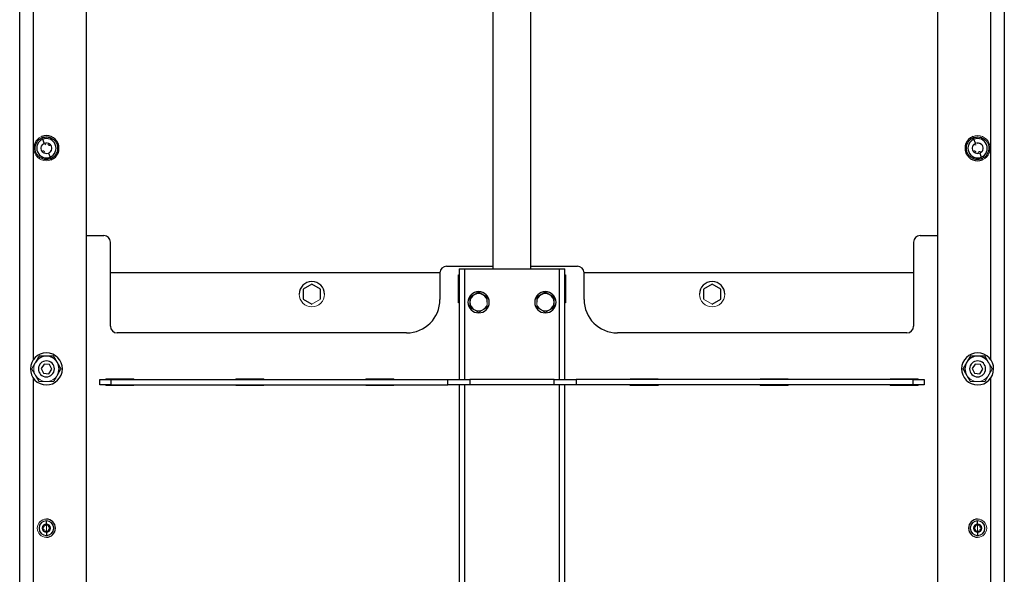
# Model space of a CAD drawing. Header units: millimetres. Extents: x 3 to 3643, y -1109 to 1171.
# Tile 6 of 13: x 1223 to 1961, y -100 to 316. Entities that reach past the tile are written whole.
import ezdxf

# ---------------------------------------------------------------- set-up
doc = ezdxf.new("R2010")
doc.units = ezdxf.units.MM

msp = doc.modelspace()

# ---------------------------------------------------------------- linework, layer by layer
at = {"color": 7, "linetype": 'Continuous', "lineweight": 25}
for p, q in [((1222.97, -489.91), (1222.97, 644.09)), ((1232.97, 644.09), (1232.97, 60.73)), ((1950.97, 60.73), (1950.97, 644.09)), ((1960.97, 644.09), (1960.97, -489.91)), ((1272.97, -486.91), (1272.97, 621.07)), ((1910.97, 621.07), (1910.97, -486.91)), ((1577.97, 129.09), (1577.97, 588.09)), ((1605.97, 129.09), (1605.97, 588.09)), ((1239.36, 228.33), (1239.74, 227.4)), ((1241.39, 223.41), (1240.2, 226.29)), ((1937.36, 228.33), (1937.74, 227.4)), ((1939.39, 223.41), (1938.2, 226.29)), ((1244.55, 215.77), (1245.73, 212.89)), ((1942.55, 215.77), (1943.73, 212.89)), ((1246.57, 210.86), (1246.19, 211.78)), ((1944.57, 210.86), (1944.19, 211.78)), ((1272.97, 154.09), (1285.97, 154.09)), ((1290.97, 86.09), (1290.97, 149.09)), ((1892.97, 149.09), (1892.97, 86.09)), ((1897.97, 154.09), (1910.97, 154.09)), ((1537.97, 126.09), (1290.97, 126.09)), ((1537.97, 126.09), (1537.97, 106.09)), ((1542.97, 131.09), (1577.97, 131.09)), ((1552.47, 129.09), (1556.47, 129.09)), ((1552.47, 129.09), (1552.47, 46.09)), ((1556.47, 129.09), (1627.47, 129.09)), ((1605.97, 131.09), (1640.97, 131.09)), ((1627.47, 129.09), (1631.47, 129.09)), ((1631.47, 46.09), (1631.47, 129.09)), ((1645.97, 106.09), (1645.97, 126.09)), ((1892.97, 126.09), (1645.97, 126.09)), ((1551.97, 103.59), (1551.97, 124.59)), ((1631.97, 124.59), (1631.97, 103.59)), ((1441.97, 117.6), (1435.47, 113.85)), ((1435.47, 113.85), (1435.47, 106.34)), ((1448.47, 113.85), (1441.97, 117.6)), ((1448.47, 106.34), (1448.47, 113.85)), ((1741.97, 117.6), (1735.47, 113.85)), ((1735.47, 113.85), (1735.47, 106.34)), ((1748.47, 113.85), (1741.97, 117.6)), ((1748.47, 106.34), (1748.47, 113.85)), ((1435.47, 106.34), (1441.97, 102.59)), ((1741.97, 102.59), (1748.47, 106.34)), ((1512.97, 81.09), (1295.97, 81.09)), ((1887.97, 81.09), (1670.97, 81.09)), ((1241.24, 57.7), (1238.98, 54.4)), ((1238.98, 54.4), (1240.71, 50.79)), ((1245.23, 57.39), (1241.24, 57.7)), ((1244.7, 50.49), (1246.95, 53.79)), ((1246.95, 53.79), (1245.23, 57.39)), ((1939.24, 57.7), (1936.98, 54.4)), ((1936.98, 54.4), (1938.71, 50.79)), ((1943.23, 57.39), (1939.24, 57.7)), ((1942.7, 50.49), (1944.95, 53.79)), ((1944.95, 53.79), (1943.23, 57.39)), ((1232.97, 47.46), (1232.97, -113.94)), ((1240.71, 50.79), (1244.7, 50.49)), ((1282.97, 46.09), (1291.32, 46.09)), ((1282.97, 42.09), (1282.97, 46.09)), ((1291.32, 46.09), (1543.77, 46.09)), ((1291.32, 46.09), (1291.32, 42.09)), ((1482.47, 46.59), (1482.47, 46.09)), ((1503.47, 46.09), (1503.47, 46.59)), ((1543.77, 46.09), (1560.27, 46.09)), ((1543.77, 42.09), (1543.77, 46.09)), ((1560.27, 46.09), (1560.27, 42.09)), ((1623.66, 46.09), (1560.27, 46.09)), ((1623.66, 42.09), (1623.66, 46.09)), ((1623.66, 46.09), (1640.16, 46.09)), ((1640.16, 46.09), (1640.16, 42.09)), ((1892.62, 46.09), (1640.16, 46.09)), ((1680.47, 46.09), (1680.47, 46.59)), ((1701.47, 46.59), (1701.47, 46.09)), ((1892.62, 46.09), (1900.97, 46.09)), ((1892.62, 42.09), (1892.62, 46.09)), ((1900.97, 46.09), (1900.97, 42.09)), ((1938.71, 50.79), (1942.7, 50.49)), ((1950.97, -113.94), (1950.97, 47.46)), ((1291.32, 42.09), (1282.97, 42.09)), ((1291.32, 42.09), (1543.77, 42.09)), ((1482.47, 42.09), (1482.47, 41.59)), ((1503.47, 41.59), (1503.47, 42.09)), ((1560.27, 42.09), (1543.77, 42.09)), ((1552.47, 42.09), (1552.47, -418.91)), ((1623.66, 42.09), (1560.27, 42.09)), ((1640.16, 42.09), (1623.66, 42.09)), ((1631.47, -418.91), (1631.47, 42.09)), ((1892.62, 42.09), (1640.16, 42.09)), ((1680.47, 41.59), (1680.47, 42.09)), ((1701.47, 42.09), (1701.47, 41.59)), ((1900.97, 42.09), (1892.62, 42.09)), ((1242.33, -63.11), (1242.97, -63.02)), ((1242.97, -62.35), (1242.97, -59.89)), ((1940.97, -62.35), (1940.97, -59.89)), ((1940.97, -63.02), (1941.59, -63.11)), ((1242.97, -67.79), (1242.34, -67.71)), ((1242.97, -68.47), (1242.97, -70.93)), ((1941.62, -67.7), (1940.97, -67.79)), ((1940.97, -68.47), (1940.97, -70.93))]:
    msp.add_line(p, q, dxfattribs=at)
at = {"color": 8, "linetype": 'Continuous', "lineweight": 25}
for p, q in [((1556.47, 129.09), (1556.47, 46.09)), ((1627.47, 46.09), (1627.47, 129.09)), ((1556.47, 42.09), (1556.47, -418.91)), ((1627.47, -418.91), (1627.47, 42.09)), ((1242.97, -63.02), (1242.97, -62.65)), ((1940.97, -63.02), (1940.97, -62.65)), ((1242.97, -67.79), (1242.97, -68.17)), ((1940.97, -67.79), (1940.97, -68.17))]:
    msp.add_line(p, q, dxfattribs=at)
at = {"color": 144, "linetype": 'Continuous', "lineweight": 18}
for p, q in [((1551.97, 124.59), (1552.47, 124.59)), ((1631.47, 124.59), (1631.97, 124.59)), ((1441.97, 102.59), (1448.47, 106.34)), ((1552.47, 103.59), (1551.97, 103.59)), ((1631.97, 103.59), (1631.47, 103.59)), ((1735.47, 106.34), (1741.97, 102.59)), ((1287.47, 46.59), (1287.47, 46.09)), ((1308.47, 46.59), (1287.47, 46.59)), ((1305.73, 46.09), (1306.31, 46.59)), ((1307.97, 46.48), (1307.97, 46.59)), ((1307.97, 46.48), (1308.47, 46.42)), ((1308.47, 46.09), (1308.47, 46.59)), ((1384.97, 46.59), (1384.97, 46.09)), ((1405.97, 46.59), (1384.97, 46.59)), ((1405.97, 46.09), (1405.97, 46.59)), ((1503.47, 46.59), (1482.47, 46.59)), ((1680.47, 46.59), (1701.47, 46.59)), ((1777.97, 46.09), (1777.97, 46.59)), ((1777.97, 46.59), (1798.97, 46.59)), ((1798.97, 46.59), (1798.97, 46.09)), ((1875.47, 46.09), (1875.47, 46.59)), ((1875.47, 46.59), (1896.47, 46.59)), ((1875.47, 46.42), (1875.97, 46.48)), ((1875.97, 46.48), (1875.97, 46.59)), ((1877.62, 46.59), (1878.2, 46.09)), ((1896.47, 46.59), (1896.47, 46.09)), ((1287.47, 42.09), (1287.47, 41.59)), ((1287.47, 41.59), (1308.47, 41.59)), ((1306.31, 41.59), (1305.73, 42.09)), ((1308.47, 41.76), (1307.97, 41.71)), ((1307.97, 41.71), (1307.97, 41.59)), ((1308.47, 41.59), (1308.47, 42.09)), ((1384.97, 42.09), (1384.97, 41.59)), ((1384.97, 41.59), (1405.97, 41.59)), ((1405.97, 41.59), (1405.97, 42.09)), ((1482.47, 41.59), (1503.47, 41.59)), ((1701.47, 41.59), (1680.47, 41.59)), ((1777.97, 41.59), (1777.97, 42.09)), ((1798.97, 41.59), (1777.97, 41.59)), ((1798.97, 42.09), (1798.97, 41.59)), ((1875.47, 41.59), (1875.47, 42.09)), ((1875.97, 41.71), (1875.47, 41.76)), ((1896.47, 41.59), (1875.47, 41.59)), ((1875.97, 41.71), (1875.97, 41.59)), ((1878.2, 42.09), (1877.62, 41.59)), ((1896.47, 42.09), (1896.47, 41.59)), ((1242.97, -65.41), (1242.97, -63.41)), ((1242.97, -65.41), (1242.97, -67.41)), ((1940.97, -65.41), (1940.97, -63.41)), ((1940.97, -65.41), (1940.97, -67.41))]:
    msp.add_line(p, q, dxfattribs=at)
at = {"color": 144, "linetype": 'Continuous', "lineweight": 18, "flags": 128}
for points in [[(1305.73, 46.09), (1306.04, 46.39), (1306.31, 46.59)], [(1877.62, 46.59), (1877.89, 46.39), (1878.2, 46.09)], [(1306.31, 41.59), (1306.04, 41.8), (1305.73, 42.09)], [(1878.2, 42.09), (1877.89, 41.8), (1877.62, 41.59)]]:
    msp.add_lwpolyline(points, dxfattribs=at)
at = {"color": 7, "linetype": 'Continuous', "lineweight": 25, "flags": 128}
for points in [[(1306.67, 46.09), (1307.05, 46.3), (1307.97, 46.48)], [(1875.97, 46.48), (1876.88, 46.3), (1877.26, 46.09)], [(1307.97, 41.71), (1307.05, 41.89), (1306.67, 42.09)], [(1877.26, 42.09), (1876.88, 41.89), (1875.97, 41.71)], [(1240.65, -64.84), (1240.76, -64.49), (1241.26, -63.74)], [(1241.26, -67.08), (1240.76, -66.32), (1240.65, -65.98)], [(1942.67, -63.74), (1943.17, -64.49), (1943.27, -64.81)], [(1943.28, -65.97), (1943.17, -66.32), (1942.67, -67.07)]]:
    msp.add_lwpolyline(points, dxfattribs=at)
at = {"color": 7, "linetype": 'Continuous', "lineweight": 25}
for centre, radius, start, end in [((1242.97, 219.59), 9.45, 292.44828, 112.44828), ((1242.97, 219.59), 7.25, 112.44828, 292.44828), ((1242.97, 219.59), 7.25, 292.44828, 112.44828), ((1940.97, 219.59), 9.45, 112.44828, 292.44828), ((1940.97, 219.59), 7.25, 112.44828, 292.44828), ((1940.97, 219.59), 7.25, 292.44828, 112.44828), ((1285.97, 149.09), 5, 0, 90), ((1897.97, 149.09), 5, 90, 180), ((1542.97, 126.09), 5, 90, 180), ((1640.97, 126.09), 5, 0, 90), ((1441.97, 110.09), 9.5, 0, 180), ((1741.97, 110.09), 9.5, 0, 180), ((1566.97, 104.09), 8, 0, 180), ((1616.97, 104.09), 8, 0, 180), ((1512.97, 106.09), 25, 270, 0), ((1566.97, 104.09), 8, 180, 0), ((1566.97, 104.09), 6.5, 120, 180), ((1566.97, 104.09), 6.5, 180, 240), ((1566.97, 104.09), 6.5, 60, 120), ((1566.97, 104.09), 6.5, 0, 60), ((1616.97, 104.09), 8, 180, 0), ((1616.97, 104.09), 6.5, 120, 180), ((1616.97, 104.09), 6.5, 60, 120), ((1616.97, 104.09), 6.5, 0, 60), ((1616.97, 104.09), 6.5, 300, 0), ((1670.97, 106.09), 25, 180, 270), ((1295.97, 86.09), 5, 180, 270), ((1887.97, 86.09), 5, 270, 0), ((1242.97, 54.09), 12, 348.30334, 168.30334), ((1242.97, 54.09), 9.5, 90, 150), ((1242.97, 54.09), 6, 78.30334, 258.30334), ((1242.97, 54.09), 6, 258.30334, 78.30334), ((1242.97, 54.09), 9.5, 30, 90), ((1940.97, 54.09), 12, 348.30334, 168.30334), ((1940.97, 54.09), 9.5, 90, 150), ((1940.97, 54.09), 6, 78.30334, 258.30334), ((1940.97, 54.09), 6, 258.30334, 78.30334), ((1940.97, 54.09), 9.5, 30, 90), ((1242.97, 54.09), 12, 168.30334, 348.30334), ((1242.97, 54.09), 9.5, 330, 30), ((1940.97, 54.09), 12, 168.30334, 348.30334), ((1940.97, 54.09), 9.5, 150, 210), ((1242.97, -65.41), 6.8, 270, 90), ((1940.97, -65.41), 6.8, 90, 270), ((1242.97, -65.41), 5.52, 90, 270), ((1242.97, -65.41), 3.06, 90, 270), ((1242.97, -65.41), 5.52, 270, 90), ((1242.97, -65.41), 3.06, 270, 90), ((1242.97, -65.41), 2.38, 270, 90), ((1940.97, -65.41), 5.52, 90, 270), ((1940.97, -65.41), 3.06, 90, 270), ((1940.97, -65.41), 2.38, 90, 270), ((1940.97, -65.41), 5.52, 270, 90), ((1940.97, -65.41), 3.06, 270, 90)]:
    msp.add_arc(centre, radius, start, end, dxfattribs=at)
at = {"color": 144, "linetype": 'Continuous', "lineweight": 18}
for centre, radius, start, end in [((1940.97, 219.59), 9.45, 292.44828, 112.44828), ((1242.97, 219.59), 9.45, 112.44828, 292.44828), ((1242.97, 219.59), 4.13, 112.44828, 292.44828), ((1242.97, 219.59), 3.97, 142.44828, 202.44828), ((1242.97, 219.59), 3.97, 82.44828, 142.44828), ((1242.97, 219.59), 4.13, 292.44828, 112.44828), ((1242.97, 219.59), 3.97, 22.44828, 82.44828), ((1940.97, 219.59), 4.13, 112.44828, 292.44828), ((1940.97, 219.59), 3.97, 142.44828, 202.44828), ((1940.97, 219.59), 3.97, 82.44828, 142.44828), ((1940.97, 219.59), 4.13, 292.44828, 112.44828), ((1940.97, 219.59), 3.97, 22.44828, 82.44828), ((1242.97, 219.59), 3.97, 202.44828, 262.44828), ((1242.97, 219.59), 3.97, 262.44828, 292.44828), ((1242.97, 219.59), 3.97, 292.44828, 322.44828), ((1242.97, 219.59), 3.97, 322.44828, 22.44828), ((1940.97, 219.59), 3.97, 202.44828, 262.44828), ((1940.97, 219.59), 3.97, 262.44828, 292.44828), ((1940.97, 219.59), 3.97, 292.44828, 322.44828), ((1940.97, 219.59), 3.97, 322.44828, 22.44828), ((1441.97, 110.09), 9.5, 180, 0), ((1566.97, 104.09), 6.5, 300, 0), ((1616.97, 104.09), 6.5, 180, 240), ((1741.97, 110.09), 9.5, 180, 0), ((1566.97, 104.09), 6.5, 240, 300), ((1616.97, 104.09), 6.5, 240, 300), ((1242.97, 54.09), 9.5, 150, 210), ((1940.97, 54.09), 9.5, 330, 30), ((1242.97, 54.09), 9.5, 210, 270), ((1242.97, 54.09), 9.5, 270, 300), ((1242.97, 54.09), 9.5, 300, 330), ((1940.97, 54.09), 9.5, 210, 270), ((1940.97, 54.09), 9.5, 270, 300), ((1940.97, 54.09), 9.5, 300, 330), ((1242.97, -65.41), 6.8, 90, 270), ((1940.97, -65.41), 6.8, 270, 90), ((1242.97, -65.41), 2.76, 120, 180), ((1242.97, -65.41), 2.76, 180, 240), ((1242.97, -65.41), 2.76, 90, 120), ((1242.97, -65.41), 2.76, 60, 90), ((1242.97, -65.41), 2.76, 0, 60), ((1242.97, -65.41), 2.76, 300, 0), ((1940.97, -65.41), 2.76, 120, 180), ((1940.97, -65.41), 2.76, 180, 240), ((1940.97, -65.41), 2.76, 90, 120), ((1940.97, -65.41), 2.76, 60, 90), ((1940.97, -65.41), 2.76, 0, 60), ((1940.97, -65.41), 2.76, 300, 0), ((1242.97, -65.41), 2.76, 240, 300), ((1940.97, -65.41), 2.76, 240, 300)]:
    msp.add_arc(centre, radius, start, end, dxfattribs=at)
at = {"color": 7, "linetype": 'Continuous', "lineweight": 25}
for points, knots in [([(1246.19, 211.78), (1245.54, 211.51), (1244.77, 211.29), (1243.43, 211.14), (1242.95, 211.13), (1241.94, 211.19), (1241.41, 211.27), (1240.32, 211.55), (1239.76, 211.75), (1238.65, 212.3), (1238.11, 212.65), (1237.08, 213.49), (1236.61, 213.99), (1235.78, 215.1), (1235.43, 215.72), (1234.89, 217.02), (1234.7, 217.7), (1234.5, 219.07), (1234.49, 219.76), (1234.62, 221.08), (1234.76, 221.71), (1235.16, 222.88), (1235.41, 223.42), (1235.99, 224.39), (1236.31, 224.82), (1236.98, 225.58), (1237.33, 225.91), (1238.39, 226.75), (1239.09, 227.13), (1239.74, 227.4)], [0, 0, 0, 0, 0.125, 0.125, 0.1875, 0.1875, 0.25, 0.25, 0.3125, 0.3125, 0.375, 0.375, 0.4375, 0.4375, 0.5, 0.5, 0.5625, 0.5625, 0.625, 0.625, 0.6875, 0.6875, 0.75, 0.75, 0.8125, 0.8125, 0.875, 0.875, 1, 1, 1, 1]), ([(1239.74, 227.4), (1240.39, 227.67), (1241.16, 227.9), (1242.5, 228.04), (1242.98, 228.06), (1243.99, 228), (1244.53, 227.92), (1245.62, 227.64), (1246.18, 227.43), (1247.28, 226.88), (1247.83, 226.54), (1248.85, 225.69), (1249.33, 225.2), (1250.16, 224.09), (1250.51, 223.47), (1251.05, 222.17), (1251.23, 221.48), (1251.43, 220.11), (1251.44, 219.42), (1251.31, 218.11), (1251.17, 217.47), (1250.77, 216.3), (1250.52, 215.77), (1249.95, 214.8), (1249.62, 214.37), (1248.95, 213.61), (1248.6, 213.28), (1247.55, 212.44), (1246.84, 212.05), (1246.19, 211.78)], [0, 0, 0, 0, 0.125, 0.125, 0.1875, 0.1875, 0.25, 0.25, 0.3125, 0.3125, 0.375, 0.375, 0.4375, 0.4375, 0.5, 0.5, 0.5625, 0.5625, 0.625, 0.625, 0.6875, 0.6875, 0.75, 0.75, 0.8125, 0.8125, 0.875, 0.875, 1, 1, 1, 1]), ([(1944.19, 211.78), (1943.54, 211.51), (1942.77, 211.29), (1941.43, 211.14), (1940.95, 211.13), (1939.94, 211.19), (1939.41, 211.27), (1938.32, 211.55), (1937.76, 211.75), (1936.65, 212.3), (1936.11, 212.65), (1935.08, 213.49), (1934.61, 213.99), (1933.78, 215.1), (1933.43, 215.72), (1932.89, 217.02), (1932.7, 217.7), (1932.5, 219.07), (1932.49, 219.76), (1932.62, 221.08), (1932.76, 221.71), (1933.16, 222.88), (1933.41, 223.42), (1933.99, 224.39), (1934.31, 224.82), (1934.98, 225.58), (1935.33, 225.91), (1936.39, 226.75), (1937.09, 227.13), (1937.74, 227.4)], [0, 0, 0, 0, 0.125, 0.125, 0.1875, 0.1875, 0.25, 0.25, 0.3125, 0.3125, 0.375, 0.375, 0.4375, 0.4375, 0.5, 0.5, 0.5625, 0.5625, 0.625, 0.625, 0.6875, 0.6875, 0.75, 0.75, 0.8125, 0.8125, 0.875, 0.875, 1, 1, 1, 1]), ([(1937.74, 227.4), (1938.39, 227.67), (1939.16, 227.9), (1940.5, 228.04), (1940.98, 228.06), (1941.99, 228), (1942.53, 227.92), (1943.62, 227.64), (1944.18, 227.43), (1945.28, 226.88), (1945.83, 226.54), (1946.85, 225.69), (1947.33, 225.2), (1948.16, 224.09), (1948.51, 223.47), (1949.05, 222.17), (1949.23, 221.48), (1949.43, 220.11), (1949.44, 219.42), (1949.31, 218.11), (1949.17, 217.47), (1948.77, 216.3), (1948.52, 215.77), (1947.95, 214.8), (1947.62, 214.37), (1946.95, 213.61), (1946.6, 213.28), (1945.55, 212.44), (1944.84, 212.05), (1944.19, 211.78)], [0, 0, 0, 0, 0.125, 0.125, 0.1875, 0.1875, 0.25, 0.25, 0.3125, 0.3125, 0.375, 0.375, 0.4375, 0.4375, 0.5, 0.5, 0.5625, 0.5625, 0.625, 0.625, 0.6875, 0.6875, 0.75, 0.75, 0.8125, 0.8125, 0.875, 0.875, 1, 1, 1, 1]), ([(1566.97, 111.6), (1566.86, 111.54), (1566.64, 111.41), (1566.32, 111.22), (1566, 111.04), (1565.68, 110.86), (1565.33, 110.66), (1564.96, 110.44), (1564.54, 110.2), (1564.13, 109.96), (1563.85, 109.8), (1563.72, 109.72)], [0, 0, 0, 0, 0.10321, 0.20427, 0.303514, 0.401316, 0.49809, 0.623873, 0.748318, 0.874385, 1, 1, 1, 1]), ([(1570.22, 109.72), (1570.12, 109.78), (1569.94, 109.88), (1569.67, 110.04), (1569.35, 110.23), (1568.98, 110.44), (1568.44, 110.75), (1567.77, 111.14), (1567.24, 111.44), (1566.97, 111.6)], [0, 0, 0, 0, 0.0835077, 0.1669909, 0.2509068, 0.374976, 0.5003964, 0.7451083, 1, 1, 1, 1]), ([(1616.97, 111.6), (1616.86, 111.54), (1616.64, 111.41), (1616.31, 111.22), (1615.99, 111.04), (1615.68, 110.85), (1615.33, 110.65), (1614.95, 110.44), (1614.54, 110.2), (1614.13, 109.96), (1613.85, 109.8), (1613.72, 109.72)], [0, 0, 0, 0, 0.103678, 0.205184, 0.30486, 0.403084, 0.500277, 0.625508, 0.749528, 0.875047, 1, 1, 1, 1]), ([(1620.22, 109.72), (1620.12, 109.78), (1619.94, 109.88), (1619.67, 110.04), (1619.35, 110.23), (1618.98, 110.44), (1618.44, 110.75), (1617.77, 111.14), (1617.24, 111.44), (1616.97, 111.6)], [0, 0, 0, 0, 0.083508, 0.166991, 0.250907, 0.374976, 0.500396, 0.745108, 1, 1, 1, 1]), ([(1563.72, 109.72), (1563.62, 109.67), (1563.44, 109.56), (1563.17, 109.4), (1562.85, 109.22), (1562.48, 109.01), (1561.94, 108.7), (1561.27, 108.31), (1560.74, 108), (1560.47, 107.85)], [0, 0, 0, 0, 0.083375, 0.166778, 0.250668, 0.374704, 0.49998, 0.744893, 1, 1, 1, 1]), ([(1560.47, 107.85), (1560.47, 107.72), (1560.47, 107.47), (1560.47, 107.09), (1560.47, 106.72), (1560.47, 106.36), (1560.47, 105.95), (1560.47, 105.52), (1560.47, 105.05), (1560.47, 104.57), (1560.47, 104.25), (1560.47, 104.09)], [0, 0, 0, 0, 0.103678, 0.205184, 0.30486, 0.403084, 0.500277, 0.625508, 0.749528, 0.875047, 1, 1, 1, 1]), ([(1560.47, 104.09), (1560.47, 103.99), (1560.47, 103.78), (1560.47, 103.46), (1560.47, 103.09), (1560.47, 102.67), (1560.47, 102.05), (1560.47, 101.27), (1560.47, 100.65), (1560.47, 100.34)], [0, 0, 0, 0, 0.083508, 0.166991, 0.250907, 0.374976, 0.500396, 0.745108, 1, 1, 1, 1]), ([(1573.47, 107.85), (1573.36, 107.91), (1573.14, 108.03), (1572.81, 108.22), (1572.49, 108.41), (1572.18, 108.59), (1571.83, 108.79), (1571.45, 109.01), (1571.04, 109.25), (1570.63, 109.48), (1570.35, 109.64), (1570.22, 109.72)], [0, 0, 0, 0, 0.103678, 0.205184, 0.30486, 0.403084, 0.500277, 0.625508, 0.749528, 0.875047, 1, 1, 1, 1]), ([(1573.47, 104.09), (1573.47, 104.2), (1573.47, 104.41), (1573.47, 104.73), (1573.47, 105.1), (1573.47, 105.52), (1573.47, 106.14), (1573.47, 106.92), (1573.47, 107.53), (1573.47, 107.85)], [0, 0, 0, 0, 0.083508, 0.166991, 0.250907, 0.374976, 0.500396, 0.745108, 1, 1, 1, 1]), ([(1613.72, 109.72), (1613.62, 109.67), (1613.44, 109.56), (1613.17, 109.4), (1612.85, 109.22), (1612.48, 109.01), (1611.94, 108.7), (1611.27, 108.31), (1610.74, 108), (1610.47, 107.85)], [0, 0, 0, 0, 0.0835077, 0.1669909, 0.2509068, 0.374976, 0.5003964, 0.7451083, 1, 1, 1, 1]), ([(1610.47, 107.85), (1610.47, 107.72), (1610.47, 107.47), (1610.47, 107.1), (1610.47, 106.73), (1610.47, 106.36), (1610.47, 105.96), (1610.47, 105.52), (1610.47, 105.05), (1610.47, 104.57), (1610.47, 104.25), (1610.47, 104.09)], [0, 0, 0, 0, 0.10321, 0.20427, 0.303514, 0.401316, 0.49809, 0.623873, 0.748318, 0.874385, 1, 1, 1, 1]), ([(1623.47, 107.85), (1623.36, 107.91), (1623.14, 108.03), (1622.81, 108.22), (1622.49, 108.41), (1622.18, 108.59), (1621.83, 108.79), (1621.45, 109.01), (1621.04, 109.25), (1620.63, 109.48), (1620.35, 109.64), (1620.22, 109.72)], [0, 0, 0, 0, 0.103678, 0.205184, 0.30486, 0.403084, 0.500277, 0.625508, 0.749528, 0.875047, 1, 1, 1, 1]), ([(1623.47, 104.09), (1623.47, 104.2), (1623.47, 104.41), (1623.47, 104.73), (1623.47, 105.1), (1623.47, 105.52), (1623.47, 106.14), (1623.47, 106.92), (1623.47, 107.53), (1623.47, 107.85)], [0, 0, 0, 0, 0.083375, 0.166778, 0.250668, 0.374704, 0.49998, 0.744893, 1, 1, 1, 1]), ([(1623.47, 100.34), (1623.47, 100.47), (1623.47, 100.72), (1623.47, 101.09), (1623.47, 101.46), (1623.47, 101.82), (1623.47, 102.23), (1623.47, 102.66), (1623.47, 103.14), (1623.47, 103.61), (1623.47, 103.93), (1623.47, 104.09)], [0, 0, 0, 0, 0.10321, 0.20427, 0.303514, 0.401316, 0.49809, 0.623873, 0.748318, 0.874385, 1, 1, 1, 1]), ([(1560.47, 100.34), (1560.58, 100.28), (1560.79, 100.15), (1561.12, 99.96), (1561.44, 99.78), (1561.76, 99.6), (1562.1, 99.39), (1562.48, 99.18), (1562.89, 98.94), (1563.3, 98.7), (1563.58, 98.54), (1563.72, 98.46)], [0, 0, 0, 0, 0.103678, 0.205184, 0.30486, 0.403084, 0.500277, 0.625508, 0.749528, 0.875047, 1, 1, 1, 1]), ([(1620.22, 98.46), (1620.31, 98.52), (1620.49, 98.62), (1620.77, 98.78), (1621.09, 98.97), (1621.45, 99.18), (1621.99, 99.49), (1622.67, 99.88), (1623.2, 100.18), (1623.47, 100.34)], [0, 0, 0, 0, 0.0835077, 0.1669909, 0.2509068, 0.374976, 0.5003964, 0.7451083, 1, 1, 1, 1]), ([(1237.48, 63.59), (1237.42, 63.48), (1237.29, 63.26), (1237.1, 62.93), (1236.91, 62.6), (1236.72, 62.27), (1236.53, 61.94), (1236.34, 61.62), (1236.1, 61.21), (1235.81, 60.7), (1235.5, 60.16), (1235.22, 59.68), (1234.98, 59.26), (1234.82, 58.98), (1234.74, 58.84)], [0, 0, 0, 0, 0.07545, 0.149265, 0.221572, 0.292506, 0.362218, 0.43087, 0.49864, 0.624361, 0.747547, 0.832227, 0.916169, 1, 1, 1, 1]), ([(1242.97, 63.59), (1242.87, 63.59), (1242.68, 63.59), (1242.4, 63.59), (1242.12, 63.59), (1241.83, 63.59), (1241.41, 63.59), (1240.84, 63.59), (1240.16, 63.59), (1239.49, 63.59), (1238.82, 63.59), (1238.15, 63.59), (1237.71, 63.59), (1237.48, 63.59)], [0, 0, 0, 0, 0.04948, 0.098947, 0.148534, 0.19837, 0.248583, 0.372238, 0.498235, 0.618118, 0.741137, 0.868178, 1, 1, 1, 1]), ([(1248.45, 63.59), (1248.32, 63.59), (1248.07, 63.59), (1247.68, 63.59), (1247.3, 63.59), (1246.92, 63.59), (1246.55, 63.59), (1246.17, 63.59), (1245.7, 63.59), (1245.11, 63.59), (1244.48, 63.59), (1243.93, 63.59), (1243.45, 63.59), (1243.13, 63.59), (1242.97, 63.59)], [0, 0, 0, 0, 0.07545, 0.149265, 0.221572, 0.292506, 0.362218, 0.43087, 0.49864, 0.624361, 0.747547, 0.832227, 0.916169, 1, 1, 1, 1]), ([(1251.19, 58.84), (1251.15, 58.93), (1251.05, 59.09), (1250.91, 59.34), (1250.76, 59.59), (1250.62, 59.84), (1250.41, 60.2), (1250.13, 60.69), (1249.79, 61.28), (1249.45, 61.86), (1249.12, 62.43), (1248.79, 63.01), (1248.56, 63.4), (1248.45, 63.59)], [0, 0, 0, 0, 0.05002, 0.099991, 0.150048, 0.200322, 0.250946, 0.373997, 0.499586, 0.619156, 0.741852, 0.868549, 1, 1, 1, 1]), ([(1935.48, 63.59), (1935.42, 63.48), (1935.29, 63.26), (1935.1, 62.93), (1934.91, 62.6), (1934.72, 62.27), (1934.53, 61.94), (1934.34, 61.62), (1934.1, 61.21), (1933.81, 60.7), (1933.5, 60.16), (1933.22, 59.68), (1932.98, 59.26), (1932.82, 58.98), (1932.74, 58.84)], [0, 0, 0, 0, 0.07545, 0.149265, 0.221572, 0.292506, 0.362218, 0.43087, 0.49864, 0.624361, 0.747547, 0.832227, 0.916169, 1, 1, 1, 1]), ([(1940.97, 63.59), (1940.87, 63.59), (1940.68, 63.59), (1940.4, 63.59), (1940.12, 63.59), (1939.83, 63.59), (1939.41, 63.59), (1938.84, 63.59), (1938.16, 63.59), (1937.49, 63.59), (1936.82, 63.59), (1936.15, 63.59), (1935.71, 63.59), (1935.48, 63.59)], [0, 0, 0, 0, 0.04948, 0.098947, 0.148534, 0.19837, 0.248583, 0.372238, 0.498235, 0.618118, 0.741137, 0.868178, 1, 1, 1, 1]), ([(1946.45, 63.59), (1946.32, 63.59), (1946.07, 63.59), (1945.68, 63.59), (1945.3, 63.59), (1944.92, 63.59), (1944.55, 63.59), (1944.17, 63.59), (1943.7, 63.59), (1943.11, 63.59), (1942.48, 63.59), (1941.93, 63.59), (1941.45, 63.59), (1941.13, 63.59), (1940.97, 63.59)], [0, 0, 0, 0, 0.0754497, 0.1492654, 0.2215718, 0.2925059, 0.3622178, 0.4308704, 0.4986396, 0.6243607, 0.7475472, 0.8322267, 0.9161685, 1, 1, 1, 1]), ([(1949.19, 58.84), (1949.15, 58.93), (1949.05, 59.09), (1948.91, 59.34), (1948.76, 59.59), (1948.62, 59.84), (1948.41, 60.2), (1948.13, 60.69), (1947.79, 61.28), (1947.45, 61.86), (1947.12, 62.43), (1946.79, 63.01), (1946.56, 63.4), (1946.45, 63.59)], [0, 0, 0, 0, 0.05002, 0.099991, 0.150048, 0.200322, 0.250946, 0.373997, 0.499586, 0.619156, 0.741852, 0.868549, 1, 1, 1, 1]), ([(1253.94, 54.09), (1253.87, 54.21), (1253.74, 54.43), (1253.55, 54.76), (1253.36, 55.09), (1253.17, 55.42), (1252.98, 55.75), (1252.79, 56.07), (1252.55, 56.49), (1252.26, 57), (1251.95, 57.54), (1251.67, 58.02), (1251.43, 58.43), (1251.27, 58.71), (1251.19, 58.84)], [0, 0, 0, 0, 0.075761, 0.149873, 0.222464, 0.293672, 0.36365, 0.432562, 0.500587, 0.626392, 0.749822, 0.83381, 0.916998, 1, 1, 1, 1]), ([(1251.19, 49.34), (1251.24, 49.43), (1251.34, 49.59), (1251.48, 49.83), (1251.62, 50.08), (1251.76, 50.33), (1251.97, 50.69), (1252.25, 51.18), (1252.6, 51.77), (1252.93, 52.36), (1253.26, 52.93), (1253.6, 53.51), (1253.82, 53.9), (1253.94, 54.09)], [0, 0, 0, 0, 0.04948, 0.098947, 0.148534, 0.19837, 0.248583, 0.372238, 0.498235, 0.618118, 0.741137, 0.868178, 1, 1, 1, 1]), ([(1932.74, 58.84), (1932.69, 58.76), (1932.6, 58.6), (1932.46, 58.35), (1932.31, 58.11), (1932.17, 57.86), (1931.96, 57.49), (1931.68, 57.01), (1931.34, 56.41), (1931, 55.83), (1930.67, 55.26), (1930.33, 54.67), (1930.11, 54.29), (1930, 54.09)], [0, 0, 0, 0, 0.04948, 0.098947, 0.148534, 0.19837, 0.248583, 0.372238, 0.498235, 0.618118, 0.741137, 0.868178, 1, 1, 1, 1]), ([(1930, 54.09), (1930.06, 53.98), (1930.19, 53.76), (1930.38, 53.42), (1930.57, 53.09), (1930.76, 52.76), (1930.95, 52.44), (1931.14, 52.11), (1931.38, 51.7), (1931.67, 51.19), (1931.99, 50.65), (1932.26, 50.17), (1932.5, 49.76), (1932.66, 49.48), (1932.74, 49.34)], [0, 0, 0, 0, 0.075737, 0.149826, 0.222395, 0.293583, 0.36354, 0.432432, 0.500438, 0.626016, 0.749073, 0.833235, 0.916671, 1, 1, 1, 1])]:
    msp.add_open_spline(points, degree=3, knots=knots, dxfattribs=at)
at = {"color": 144, "linetype": 'Continuous', "lineweight": 18}
for points, knots in [([(1242.64, 223.03), (1242.63, 222.99), (1242.6, 222.92), (1242.54, 222.81), (1242.48, 222.72), (1242.41, 222.63), (1242.32, 222.53), (1242.2, 222.43), (1242.04, 222.32), (1241.93, 222.27), (1241.87, 222.24)], [0, 0, 0, 0, 0.110891, 0.216369, 0.316458, 0.411187, 0.50059, 0.672516, 0.838849, 1, 1, 1, 1]), ([(1245.78, 221.59), (1245.74, 221.59), (1245.66, 221.58), (1245.54, 221.57), (1245.43, 221.58), (1245.32, 221.59), (1245.16, 221.63), (1244.95, 221.71), (1244.71, 221.86), (1244.5, 222.05), (1244.36, 222.26), (1244.26, 222.45), (1244.2, 222.63), (1244.18, 222.76), (1244.18, 222.83)], [0, 0, 0, 0, 0.055463, 0.108219, 0.15828, 0.205661, 0.250379, 0.378158, 0.499894, 0.621702, 0.749594, 0.8256, 0.909047, 1, 1, 1, 1]), ([(1939.87, 222.24), (1939.84, 222.23), (1939.77, 222.2), (1939.66, 222.17), (1939.55, 222.15), (1939.43, 222.14), (1939.3, 222.13), (1939.14, 222.15), (1938.95, 222.18), (1938.83, 222.23), (1938.77, 222.26)], [0, 0, 0, 0, 0.096136, 0.194084, 0.293936, 0.395784, 0.499709, 0.651567, 0.818287, 1, 1, 1, 1]), ([(1941.49, 223.53), (1941.46, 223.54), (1941.4, 223.54), (1941.31, 223.54), (1941.22, 223.53), (1941.14, 223.5), (1941.05, 223.47), (1940.95, 223.42), (1940.84, 223.33), (1940.72, 223.2), (1940.67, 223.09), (1940.64, 223.03)], [0, 0, 0, 0, 0.081729, 0.164084, 0.247113, 0.330859, 0.415368, 0.50068, 0.65626, 0.822643, 1, 1, 1, 1]), ([(1942.18, 222.83), (1942.17, 222.85), (1942.16, 222.91), (1942.14, 222.98), (1942.12, 223.06), (1942.09, 223.12), (1942.05, 223.19), (1942.01, 223.24), (1941.93, 223.32), (1941.82, 223.42), (1941.66, 223.5), (1941.55, 223.52), (1941.49, 223.53)], [0, 0, 0, 0, 0.077514, 0.152992, 0.226445, 0.297884, 0.367325, 0.434782, 0.500271, 0.669745, 0.836203, 1, 1, 1, 1]), ([(1240.15, 217.59), (1240.19, 217.6), (1240.27, 217.61), (1240.39, 217.61), (1240.5, 217.61), (1240.61, 217.59), (1240.77, 217.56), (1240.98, 217.48), (1241.23, 217.33), (1241.43, 217.14), (1241.58, 216.93), (1241.67, 216.74), (1241.73, 216.56), (1241.75, 216.43), (1241.76, 216.36)], [0, 0, 0, 0, 0.055463, 0.108219, 0.15828, 0.205661, 0.250379, 0.378158, 0.499894, 0.621702, 0.749594, 0.8256, 0.909047, 1, 1, 1, 1]), ([(1245.79, 216.92), (1245.82, 216.93), (1245.87, 216.95), (1245.94, 217), (1246.01, 217.05), (1246.07, 217.11), (1246.1, 217.15), (1246.12, 217.17)], [0, 0, 0, 0, 0.2025428, 0.4037191, 0.6036232, 0.8023509, 1, 1, 1, 1]), ([(1246.12, 217.17), (1246.13, 217.19), (1246.17, 217.24), (1246.21, 217.32), (1246.24, 217.4), (1246.27, 217.49), (1246.28, 217.58), (1246.29, 217.7), (1246.27, 217.84), (1246.21, 218.01), (1246.14, 218.11), (1246.1, 218.16)], [0, 0, 0, 0, 0.081729, 0.164084, 0.247113, 0.330859, 0.415367, 0.50068, 0.65626, 0.822643, 1, 1, 1, 1]), ([(1938.15, 217.59), (1938.19, 217.6), (1938.27, 217.61), (1938.39, 217.61), (1938.5, 217.61), (1938.61, 217.59), (1938.77, 217.56), (1938.98, 217.48), (1939.23, 217.33), (1939.43, 217.14), (1939.58, 216.93), (1939.67, 216.74), (1939.73, 216.56), (1939.75, 216.43), (1939.76, 216.36)], [0, 0, 0, 0, 0.055463, 0.108219, 0.15828, 0.205661, 0.250379, 0.378158, 0.499894, 0.621702, 0.749594, 0.8256, 0.909047, 1, 1, 1, 1]), ([(1941.29, 216.16), (1941.31, 216.2), (1941.34, 216.27), (1941.39, 216.37), (1941.46, 216.47), (1941.52, 216.55), (1941.61, 216.65), (1941.73, 216.76), (1941.89, 216.87), (1942, 216.92), (1942.06, 216.95)], [0, 0, 0, 0, 0.1108911, 0.2163688, 0.3164576, 0.4111867, 0.5005903, 0.6725163, 0.8388489, 1, 1, 1, 1]), ([(1942.06, 216.95), (1942.09, 216.96), (1942.16, 216.99), (1942.27, 217.02), (1942.38, 217.04), (1942.5, 217.05), (1942.63, 217.05), (1942.79, 217.04), (1942.98, 217), (1943.1, 216.96), (1943.16, 216.93)], [0, 0, 0, 0, 0.096136, 0.194084, 0.293936, 0.395784, 0.499709, 0.651567, 0.818287, 1, 1, 1, 1]), ([(1573.47, 104.09), (1573.47, 103.99), (1573.47, 103.78), (1573.47, 103.47), (1573.47, 103.15), (1573.47, 102.84), (1573.47, 102.52), (1573.47, 102.1), (1573.47, 101.59), (1573.47, 100.97), (1573.47, 100.55), (1573.47, 100.34)], [0, 0, 0, 0, 0.081502, 0.163638, 0.246471, 0.33006, 0.414465, 0.499743, 0.659263, 0.825926, 1, 1, 1, 1]), ([(1610.47, 100.34), (1610.47, 100.47), (1610.47, 100.72), (1610.47, 101.1), (1610.47, 101.47), (1610.47, 101.84), (1610.47, 102.29), (1610.47, 102.83), (1610.47, 103.47), (1610.47, 103.89), (1610.47, 104.09)], [0, 0, 0, 0, 0.105254, 0.207833, 0.307789, 0.405181, 0.500071, 0.669761, 0.836245, 1, 1, 1, 1]), ([(1566.97, 96.59), (1566.86, 96.65), (1566.64, 96.78), (1566.31, 96.97), (1565.99, 97.15), (1565.67, 97.34), (1565.28, 97.56), (1564.81, 97.83), (1564.26, 98.15), (1563.9, 98.36), (1563.72, 98.46)], [0, 0, 0, 0, 0.105163, 0.207654, 0.307527, 0.40484, 0.499654, 0.669491, 0.836114, 1, 1, 1, 1]), ([(1570.22, 98.46), (1570.13, 98.41), (1569.95, 98.31), (1569.67, 98.15), (1569.4, 97.99), (1569.12, 97.83), (1568.85, 97.67), (1568.49, 97.47), (1568.04, 97.21), (1567.51, 96.9), (1567.15, 96.69), (1566.97, 96.59)], [0, 0, 0, 0, 0.081844, 0.16433, 0.247522, 0.331479, 0.416262, 0.501929, 0.660777, 0.826712, 1, 1, 1, 1]), ([(1573.47, 100.34), (1573.36, 100.28), (1573.14, 100.15), (1572.81, 99.96), (1572.49, 99.77), (1572.17, 99.59), (1571.78, 99.37), (1571.31, 99.09), (1570.76, 98.78), (1570.4, 98.57), (1570.22, 98.46)], [0, 0, 0, 0, 0.105254, 0.207833, 0.307789, 0.405181, 0.500071, 0.669761, 0.836245, 1, 1, 1, 1]), ([(1613.72, 98.46), (1613.63, 98.52), (1613.45, 98.62), (1613.18, 98.78), (1612.9, 98.93), (1612.63, 99.09), (1612.35, 99.25), (1611.99, 99.46), (1611.55, 99.72), (1611.01, 100.03), (1610.65, 100.23), (1610.47, 100.34)], [0, 0, 0, 0, 0.081502, 0.163638, 0.246471, 0.33006, 0.414465, 0.499743, 0.659263, 0.825926, 1, 1, 1, 1]), ([(1616.97, 96.59), (1616.86, 96.65), (1616.64, 96.78), (1616.31, 96.97), (1615.99, 97.15), (1615.67, 97.34), (1615.28, 97.56), (1614.81, 97.83), (1614.26, 98.15), (1613.9, 98.36), (1613.72, 98.46)], [0, 0, 0, 0, 0.105163, 0.207654, 0.307527, 0.40484, 0.499654, 0.669491, 0.836114, 1, 1, 1, 1]), ([(1620.22, 98.46), (1620.13, 98.41), (1619.95, 98.31), (1619.68, 98.15), (1619.4, 97.99), (1619.13, 97.84), (1618.85, 97.68), (1618.49, 97.47), (1618.05, 97.21), (1617.51, 96.9), (1617.15, 96.69), (1616.97, 96.59)], [0, 0, 0, 0, 0.081502, 0.163638, 0.246471, 0.33006, 0.414465, 0.499743, 0.659263, 0.825926, 1, 1, 1, 1]), ([(1232, 54.09), (1232.06, 54.21), (1232.19, 54.43), (1232.39, 54.77), (1232.58, 55.11), (1232.77, 55.44), (1232.96, 55.76), (1233.15, 56.09), (1233.36, 56.46), (1233.61, 56.9), (1233.9, 57.39), (1234.18, 57.88), (1234.46, 58.36), (1234.65, 58.68), (1234.74, 58.84)], [0, 0, 0, 0, 0.077164, 0.152423, 0.225821, 0.297403, 0.367222, 0.43533, 0.501787, 0.604981, 0.7061, 0.805436, 0.903295, 1, 1, 1, 1]), ([(1234.74, 49.34), (1234.69, 49.43), (1234.6, 49.59), (1234.45, 49.84), (1234.31, 50.09), (1234.17, 50.34), (1233.95, 50.7), (1233.67, 51.19), (1233.33, 51.78), (1233, 52.35), (1232.67, 52.92), (1232.34, 53.51), (1232.11, 53.89), (1232, 54.09)], [0, 0, 0, 0, 0.049771, 0.099707, 0.149852, 0.200251, 0.250947, 0.373378, 0.499588, 0.616621, 0.738849, 0.866558, 1, 1, 1, 1]), ([(1949.19, 58.84), (1949.25, 58.75), (1949.35, 58.58), (1949.5, 58.31), (1949.66, 58.04), (1949.81, 57.77), (1949.97, 57.5), (1950.13, 57.22), (1950.29, 56.95), (1950.45, 56.67), (1950.66, 56.3), (1950.93, 55.83), (1951.26, 55.27), (1951.6, 54.68), (1951.82, 54.29), (1951.94, 54.09)], [0, 0, 0, 0, 0.053711, 0.10774, 0.162143, 0.216976, 0.272294, 0.328149, 0.384594, 0.441678, 0.49945, 0.616513, 0.738774, 0.866519, 1, 1, 1, 1]), ([(1951.94, 54.09), (1951.87, 53.98), (1951.74, 53.75), (1951.54, 53.41), (1951.35, 53.08), (1951.16, 52.75), (1950.97, 52.42), (1950.79, 52.1), (1950.57, 51.73), (1950.32, 51.29), (1950.03, 50.8), (1949.75, 50.31), (1949.47, 49.83), (1949.29, 49.5), (1949.19, 49.34)], [0, 0, 0, 0, 0.077164, 0.152423, 0.225821, 0.297403, 0.367222, 0.43533, 0.501787, 0.604981, 0.7061, 0.805436, 0.903295, 1, 1, 1, 1]), ([(1237.48, 44.59), (1237.42, 44.71), (1237.29, 44.93), (1237.09, 45.27), (1236.9, 45.61), (1236.71, 45.94), (1236.52, 46.26), (1236.33, 46.58), (1236.12, 46.96), (1235.87, 47.39), (1235.58, 47.89), (1235.3, 48.37), (1235.02, 48.86), (1234.83, 49.18), (1234.74, 49.34)], [0, 0, 0, 0, 0.076968, 0.152039, 0.225258, 0.29667, 0.366325, 0.434278, 0.500586, 0.604045, 0.705414, 0.804987, 0.903075, 1, 1, 1, 1]), ([(1242.97, 44.59), (1242.87, 44.59), (1242.68, 44.59), (1242.39, 44.59), (1242.1, 44.59), (1241.81, 44.59), (1241.39, 44.59), (1240.83, 44.59), (1240.14, 44.59), (1239.46, 44.59), (1238.79, 44.59), (1238.13, 44.59), (1237.7, 44.59), (1237.48, 44.59)], [0, 0, 0, 0, 0.050068, 0.100304, 0.150754, 0.201462, 0.252472, 0.375026, 0.501382, 0.623171, 0.749708, 0.871677, 1, 1, 1, 1]), ([(1248.45, 44.59), (1248.32, 44.59), (1248.06, 44.59), (1247.67, 44.59), (1247.28, 44.59), (1246.9, 44.59), (1246.52, 44.59), (1246.15, 44.59), (1245.72, 44.59), (1245.22, 44.59), (1244.65, 44.59), (1244.08, 44.59), (1243.52, 44.59), (1243.15, 44.59), (1242.97, 44.59)], [0, 0, 0, 0, 0.077164, 0.152423, 0.225821, 0.297403, 0.367222, 0.43533, 0.501787, 0.604981, 0.7061, 0.805436, 0.903295, 1, 1, 1, 1]), ([(1251.19, 49.34), (1251.15, 49.26), (1251.05, 49.09), (1250.91, 48.85), (1250.76, 48.6), (1250.62, 48.35), (1250.41, 47.98), (1250.12, 47.49), (1249.78, 46.89), (1249.44, 46.3), (1249.11, 45.73), (1248.78, 45.16), (1248.56, 44.78), (1248.45, 44.59)], [0, 0, 0, 0, 0.050068, 0.100304, 0.150754, 0.201462, 0.252472, 0.375026, 0.501382, 0.623171, 0.749708, 0.871677, 1, 1, 1, 1]), ([(1935.48, 44.59), (1935.42, 44.71), (1935.29, 44.93), (1935.09, 45.27), (1934.9, 45.61), (1934.71, 45.94), (1934.52, 46.26), (1934.33, 46.58), (1934.12, 46.96), (1933.87, 47.39), (1933.58, 47.89), (1933.3, 48.37), (1933.02, 48.86), (1932.83, 49.18), (1932.74, 49.34)], [0, 0, 0, 0, 0.076968, 0.152039, 0.225258, 0.29667, 0.366325, 0.434278, 0.500586, 0.604045, 0.705414, 0.804987, 0.903075, 1, 1, 1, 1]), ([(1940.97, 44.59), (1940.87, 44.59), (1940.68, 44.59), (1940.39, 44.59), (1940.1, 44.59), (1939.81, 44.59), (1939.39, 44.59), (1938.83, 44.59), (1938.14, 44.59), (1937.46, 44.59), (1936.79, 44.59), (1936.13, 44.59), (1935.7, 44.59), (1935.48, 44.59)], [0, 0, 0, 0, 0.0500682, 0.1003043, 0.1507538, 0.2014616, 0.2524716, 0.3750264, 0.5013824, 0.6231711, 0.7497078, 0.8716771, 1, 1, 1, 1]), ([(1946.45, 44.59), (1946.32, 44.59), (1946.06, 44.59), (1945.67, 44.59), (1945.28, 44.59), (1944.9, 44.59), (1944.52, 44.59), (1944.15, 44.59), (1943.72, 44.59), (1943.22, 44.59), (1942.65, 44.59), (1942.08, 44.59), (1941.52, 44.59), (1941.15, 44.59), (1940.97, 44.59)], [0, 0, 0, 0, 0.077164, 0.152423, 0.225821, 0.297403, 0.367222, 0.43533, 0.501787, 0.604981, 0.7061, 0.805436, 0.903295, 1, 1, 1, 1]), ([(1949.19, 49.34), (1949.15, 49.26), (1949.05, 49.09), (1948.91, 48.85), (1948.76, 48.6), (1948.62, 48.35), (1948.41, 47.98), (1948.12, 47.49), (1947.78, 46.89), (1947.44, 46.3), (1947.11, 45.73), (1946.78, 45.16), (1946.56, 44.78), (1946.45, 44.59)], [0, 0, 0, 0, 0.050068, 0.100304, 0.150754, 0.201462, 0.252472, 0.375026, 0.501382, 0.623171, 0.749708, 0.871677, 1, 1, 1, 1]), ([(1240.67, -64.82), (1240.65, -64.83), (1240.6, -64.84), (1240.53, -64.87), (1240.46, -64.91), (1240.4, -64.96), (1240.32, -65.05), (1240.23, -65.2), (1240.19, -65.41), (1240.23, -65.62), (1240.33, -65.78), (1240.44, -65.89), (1240.55, -65.96), (1240.63, -65.98), (1240.67, -65.99)], [0, 0, 0, 0, 0.051338, 0.101474, 0.151035, 0.200682, 0.251076, 0.377453, 0.500987, 0.624121, 0.750199, 0.833282, 0.91555, 1, 1, 1, 1]), ([(1241.31, -63.71), (1241.32, -63.74), (1241.34, -63.8), (1241.35, -63.88), (1241.35, -63.97), (1241.35, -64.09), (1241.32, -64.24), (1241.24, -64.41), (1241.13, -64.56), (1240.99, -64.68), (1240.84, -64.77), (1240.73, -64.81), (1240.67, -64.82)], [0, 0, 0, 0, 0.066552, 0.130039, 0.191242, 0.25103, 0.376382, 0.501125, 0.625395, 0.75016, 0.870564, 1, 1, 1, 1]), ([(1240.67, -65.99), (1240.7, -66), (1240.76, -66.01), (1240.84, -66.05), (1240.92, -66.09), (1241.01, -66.15), (1241.13, -66.25), (1241.24, -66.4), (1241.32, -66.58), (1241.35, -66.76), (1241.35, -66.93), (1241.33, -67.04), (1241.31, -67.1)], [0, 0, 0, 0, 0.066552, 0.130039, 0.191242, 0.25103, 0.376382, 0.501125, 0.625395, 0.75016, 0.870564, 1, 1, 1, 1]), ([(1241.89, -62.94), (1241.86, -62.94), (1241.81, -62.94), (1241.74, -62.95), (1241.67, -62.97), (1241.59, -63.01), (1241.49, -63.08), (1241.39, -63.19), (1241.32, -63.32), (1241.29, -63.45), (1241.28, -63.59), (1241.3, -63.67), (1241.31, -63.71)], [0, 0, 0, 0, 0.0636458, 0.1262691, 0.1884699, 0.2508455, 0.3751059, 0.5006648, 0.6239843, 0.7499629, 0.8748457, 1, 1, 1, 1]), ([(1242.33, -63.13), (1242.31, -63.11), (1242.27, -63.07), (1242.2, -63.02), (1242.12, -62.98), (1242.01, -62.94), (1241.93, -62.94), (1241.89, -62.94)], [0, 0, 0, 0, 0.167267, 0.333363, 0.500572, 0.752583, 1, 1, 1, 1]), ([(1242.97, -63.41), (1242.95, -63.41), (1242.9, -63.41), (1242.84, -63.4), (1242.77, -63.39), (1242.69, -63.36), (1242.58, -63.32), (1242.45, -63.25), (1242.37, -63.17), (1242.33, -63.13)], [0, 0, 0, 0, 0.082409, 0.165118, 0.249524, 0.373721, 0.499788, 0.74084, 1, 1, 1, 1]), ([(1244.05, -62.94), (1244.02, -62.94), (1243.97, -62.94), (1243.89, -62.95), (1243.81, -62.98), (1243.74, -63.02), (1243.67, -63.07), (1243.63, -63.11), (1243.61, -63.13)], [0, 0, 0, 0, 0.148203, 0.303382, 0.465875, 0.635977, 0.813944, 1, 1, 1, 1]), ([(1244.35, -63.02), (1244.33, -63.01), (1244.29, -62.99), (1244.23, -62.96), (1244.17, -62.95), (1244.11, -62.94), (1244.07, -62.94), (1244.05, -62.94)], [0, 0, 0, 0, 0.196457, 0.394264, 0.593849, 0.795627, 1, 1, 1, 1]), ([(1244.62, -63.71), (1244.63, -63.69), (1244.64, -63.65), (1244.65, -63.58), (1244.65, -63.51), (1244.64, -63.45), (1244.63, -63.39), (1244.6, -63.3), (1244.55, -63.2), (1244.46, -63.09), (1244.38, -63.04), (1244.35, -63.02)], [0, 0, 0, 0, 0.091812, 0.180147, 0.265069, 0.346647, 0.424961, 0.500099, 0.671795, 0.837893, 1, 1, 1, 1]), ([(1244.62, -67.1), (1244.61, -67.07), (1244.6, -67.01), (1244.58, -66.92), (1244.58, -66.84), (1244.59, -66.72), (1244.62, -66.58), (1244.69, -66.4), (1244.8, -66.25), (1244.94, -66.13), (1245.09, -66.04), (1245.2, -66.01), (1245.26, -65.99)], [0, 0, 0, 0, 0.069648, 0.134488, 0.194606, 0.250112, 0.378893, 0.49918, 0.619982, 0.749324, 0.865167, 1, 1, 1, 1]), ([(1938.67, -65.99), (1938.7, -66), (1938.76, -66.01), (1938.84, -66.05), (1938.92, -66.09), (1939.02, -66.15), (1939.13, -66.25), (1939.24, -66.4), (1939.32, -66.57), (1939.35, -66.75), (1939.35, -66.93), (1939.33, -67.04), (1939.31, -67.1)], [0, 0, 0, 0, 0.069648, 0.134488, 0.194606, 0.250112, 0.378893, 0.49918, 0.619982, 0.749324, 0.865167, 1, 1, 1, 1]), ([(1939.59, -63.02), (1939.57, -63.03), (1939.53, -63.05), (1939.48, -63.1), (1939.43, -63.15), (1939.39, -63.2), (1939.35, -63.26), (1939.31, -63.35), (1939.29, -63.45), (1939.28, -63.58), (1939.3, -63.67), (1939.31, -63.71)], [0, 0, 0, 0, 0.0807412, 0.1622746, 0.2448122, 0.3285585, 0.4137093, 0.5004509, 0.6537082, 0.8200259, 1, 1, 1, 1]), ([(1939.89, -62.94), (1939.86, -62.94), (1939.81, -62.94), (1939.73, -62.96), (1939.66, -62.98), (1939.61, -63), (1939.59, -63.02)], [0, 0, 0, 0, 0.255047, 0.506193, 0.754236, 1, 1, 1, 1]), ([(1940.33, -63.13), (1940.31, -63.11), (1940.27, -63.07), (1940.21, -63.03), (1940.15, -63), (1940.08, -62.97), (1940.02, -62.95), (1939.95, -62.94), (1939.91, -62.94), (1939.89, -62.94)], [0, 0, 0, 0, 0.159977, 0.313989, 0.462173, 0.604681, 0.741688, 0.873388, 1, 1, 1, 1]), ([(1941.61, -63.13), (1941.59, -63.15), (1941.55, -63.19), (1941.48, -63.24), (1941.4, -63.29), (1941.33, -63.33), (1941.24, -63.36), (1941.15, -63.39), (1941.06, -63.4), (1941, -63.41), (1940.97, -63.41)], [0, 0, 0, 0, 0.132645, 0.259195, 0.381199, 0.500378, 0.626274, 0.750725, 0.876627, 1, 1, 1, 1]), ([(1942.05, -62.94), (1942.03, -62.94), (1941.98, -62.94), (1941.92, -62.95), (1941.86, -62.96), (1941.78, -62.99), (1941.69, -63.05), (1941.64, -63.1), (1941.61, -63.13)], [0, 0, 0, 0, 0.123712, 0.247606, 0.372654, 0.499826, 0.749839, 1, 1, 1, 1]), ([(1942.62, -63.71), (1942.63, -63.69), (1942.64, -63.65), (1942.65, -63.58), (1942.65, -63.52), (1942.64, -63.43), (1942.61, -63.31), (1942.54, -63.19), (1942.45, -63.08), (1942.33, -63), (1942.19, -62.95), (1942.09, -62.94), (1942.05, -62.94)], [0, 0, 0, 0, 0.063074, 0.125514, 0.187897, 0.250819, 0.37705, 0.500695, 0.626383, 0.750866, 0.874566, 1, 1, 1, 1]), ([(1943.26, -64.82), (1943.23, -64.81), (1943.17, -64.8), (1943.09, -64.77), (1943.02, -64.73), (1942.92, -64.66), (1942.8, -64.56), (1942.69, -64.41), (1942.62, -64.23), (1942.58, -64.06), (1942.58, -63.88), (1942.61, -63.77), (1942.62, -63.71)], [0, 0, 0, 0, 0.066552, 0.130039, 0.191242, 0.25103, 0.376382, 0.501125, 0.625395, 0.75016, 0.870564, 1, 1, 1, 1]), ([(1942.62, -67.1), (1942.61, -67.07), (1942.6, -67.02), (1942.58, -66.93), (1942.58, -66.84), (1942.59, -66.73), (1942.62, -66.58), (1942.69, -66.4), (1942.81, -66.25), (1942.94, -66.13), (1943.1, -66.04), (1943.2, -66.01), (1943.26, -65.99)], [0, 0, 0, 0, 0.066552, 0.1300388, 0.1912424, 0.2510296, 0.376382, 0.5011251, 0.6253945, 0.7501604, 0.8705637, 1, 1, 1, 1]), ([(1943.26, -65.99), (1943.29, -65.98), (1943.33, -65.97), (1943.41, -65.94), (1943.47, -65.9), (1943.53, -65.85), (1943.62, -65.76), (1943.7, -65.62), (1943.74, -65.41), (1943.7, -65.19), (1943.61, -65.03), (1943.49, -64.93), (1943.38, -64.86), (1943.3, -64.83), (1943.26, -64.82)], [0, 0, 0, 0, 0.051338, 0.101474, 0.151035, 0.200682, 0.251076, 0.377453, 0.500987, 0.624121, 0.750199, 0.833282, 0.91555, 1, 1, 1, 1]), ([(1241.31, -67.1), (1241.31, -67.13), (1241.29, -67.18), (1241.28, -67.25), (1241.29, -67.33), (1241.3, -67.41), (1241.33, -67.52), (1241.42, -67.67), (1241.58, -67.81), (1241.78, -67.88), (1241.97, -67.88), (1242.12, -67.84), (1242.23, -67.77), (1242.3, -67.72), (1242.33, -67.69)], [0, 0, 0, 0, 0.051338, 0.101474, 0.151036, 0.200683, 0.251077, 0.377453, 0.500987, 0.624121, 0.7502, 0.833282, 0.91555, 1, 1, 1, 1]), ([(1242.33, -67.69), (1242.35, -67.66), (1242.39, -67.62), (1242.46, -67.57), (1242.53, -67.52), (1242.61, -67.48), (1242.69, -67.45), (1242.78, -67.43), (1242.87, -67.41), (1242.94, -67.41), (1242.97, -67.41)], [0, 0, 0, 0, 0.1326454, 0.2591948, 0.3811991, 0.5003777, 0.6262744, 0.7507249, 0.8766275, 1, 1, 1, 1]), ([(1940.97, -67.41), (1940.99, -67.41), (1941.03, -67.41), (1941.09, -67.41), (1941.16, -67.43), (1941.24, -67.45), (1941.35, -67.49), (1941.48, -67.57), (1941.56, -67.64), (1941.61, -67.69)], [0, 0, 0, 0, 0.082409, 0.165118, 0.249524, 0.373721, 0.499788, 0.74084, 1, 1, 1, 1]), ([(1941.61, -67.69), (1941.63, -67.7), (1941.66, -67.74), (1941.72, -67.79), (1941.79, -67.82), (1941.87, -67.85), (1941.98, -67.88), (1942.15, -67.88), (1942.35, -67.81), (1942.52, -67.67), (1942.61, -67.51), (1942.65, -67.36), (1942.65, -67.22), (1942.63, -67.14), (1942.62, -67.1)], [0, 0, 0, 0, 0.051338, 0.101474, 0.151035, 0.200682, 0.251076, 0.377453, 0.500987, 0.624121, 0.750199, 0.833282, 0.91555, 1, 1, 1, 1])]:
    msp.add_open_spline(points, degree=3, knots=knots, dxfattribs=at)

doc.saveas('drawing.dxf')
